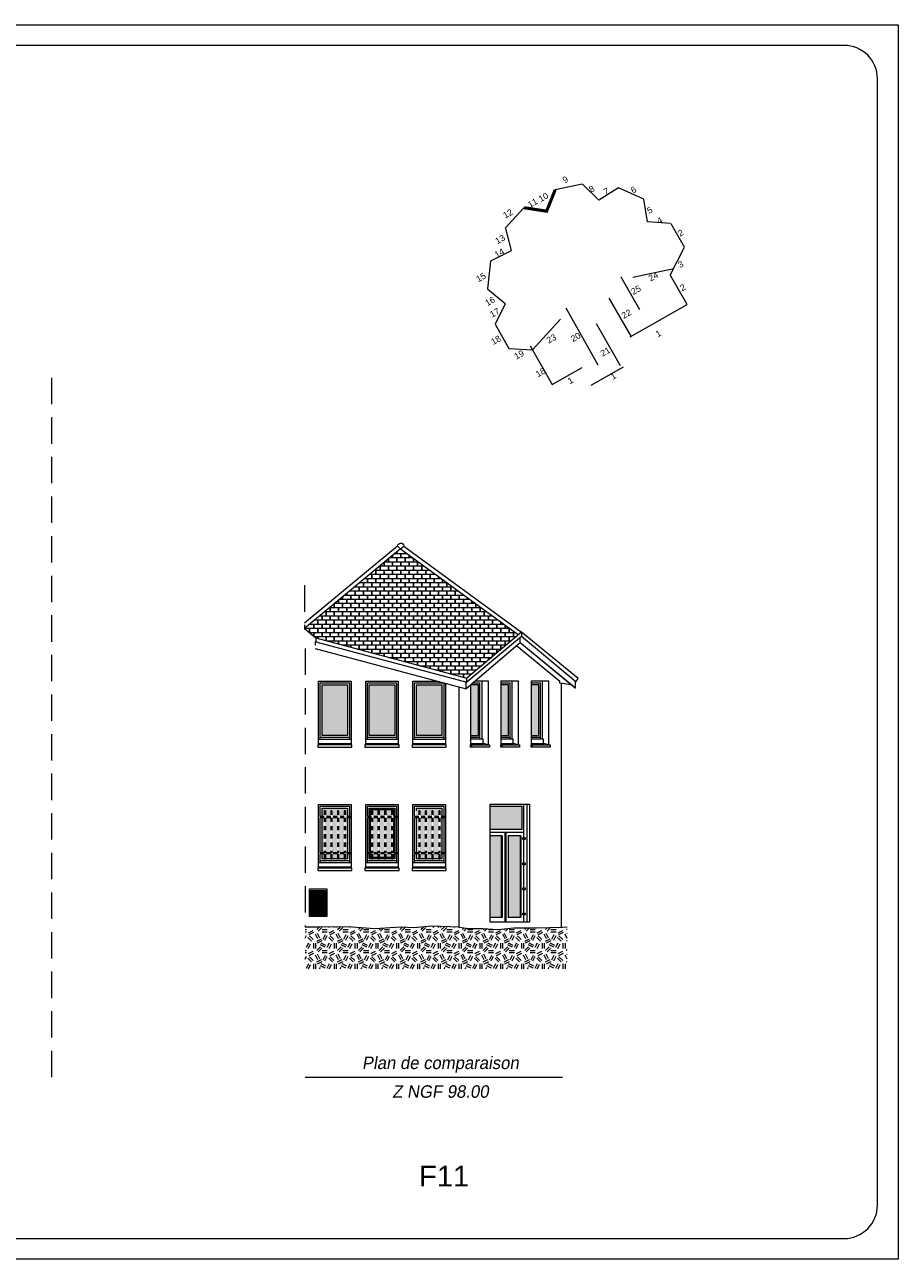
# Model space of a CAD drawing. Extents: x 1304067 to 1304684, y 94 to 123.
# Tile 30 of 57: x 1304310 to 1304331, y 94 to 123. Entities that reach past the tile are written whole.
import ezdxf
from ezdxf.enums import TextEntityAlignment as Align

# ---------------------------------------------------------------- set-up
doc = ezdxf.new("R2010")
doc.units = 0
doc.header["$LTSCALE"] = 0.1
doc.linetypes.add('CACHE', pattern=[9.525, 6.35, -3.175])
doc.linetypes.add('Grille', pattern=[0.4, 0.2, -0.2])
doc.layers.get('0').update_dxf_attribs({"lineweight": 9})
for name, color, linetype, lineweight in [('0_Cadre', 7, 'Continuous', 9), ('_Alti', 115, 'Continuous', 9), ('_Fenêtres', 39, 'Continuous', 9), ('_Fenêtres_Habillage', 7, 'Continuous', 9), ('_Portes', 39, 'Continuous', 9), ('_TN', 37, 'Continuous', 9), ('_Toiture', 250, 'Continuous', 9), ('_Vue Façade', 240, 'Continuous', 9), ('Bâti_Ligne', 7, 'Continuous', 9), ('Equipement façade', 251, 'Continuous', 9), ('Garde-corps', 251, 'Grille', 9), ('Mur façade', 7, 'Continuous', 9)]:
    doc.layers.add(name, color=color, linetype=linetype, lineweight=lineweight)
doc.layers.add('_Toiture_Habillage', color=7, linetype='Continuous', lineweight=9, true_color=0xa84e24)
doc.styles.add('ARIAL', font='arial.ttf')
doc.styles.add('ECRITURE2', font='BKANT.TTF', dxfattribs={"width": 1.001, "oblique": 18})
doc.styles.get("Standard").update_dxf_attribs({"font": 'arial.ttf'})

# ---------------------------------------------------------------- blocks, each defined once
blk = doc.blocks.new('croquis')
at = {"flags": 128}
for points in [[(0.34, 12.73), (-3.99, 11.82)], [(2.96, 10.16), (0.37, 12.73)], [(6.12, 12.11), (3.01, 10.14)], [(10.18, 10.3), (6.13, 12.11)], [(-4, 11.81), (-5.36, 8.37)], [(10.78, 6.67), (10.2, 10.29)], [(-9.01, 8.93), (-12, 5.63)], [(-5.39, 8.37), (-9, 8.94)], [(14.49, 6.41), (10.77, 6.65)], [(14.5, 6.41), (16.64, 2.65)], [(-11.99, 5.62), (-11.07, 2.05)], [(-11.09, 2.03), (-14.36, 0.35)], [(14.44, -1.9), (16.73, 2.6)], [(-14.36, 0.34), (-14.84, -4.09)], [(14.44, -1.9), (17.08, -6.55)], [(-14.84, -4.1), (-12, -6.44)], [(-12, -6.46), (-13.65, -9.76)], [(8.01, -11.79), (17.13, -6.59)], [(-13.65, -9.77), (-11.44, -13.63)], [(-11.43, -13.63), (-7.63, -13.85)], [(-8.04, -13.2), (-4.47, -19.42)], [(-4.47, -19.42), (0.29, -16.7)], [(1.77, -19.53), (6.94, -16.57)]]:
    blk.add_lwpolyline(points, dxfattribs=at)
at = {"layer": 'Bâti_Ligne', "flags": 128}
for points in [[(8.46, -2.23), (14.98, -0.82)], [(8.17, -11.69), (4.66, -5.55)], [(-3.17, -8.93), (-7.63, -13.85)], [(6.47, -16.45), (2.6, -9.68)]]:
    blk.add_lwpolyline(points, dxfattribs=at)
at = {"layer": 'Bâti_Ligne', "extrusion": (-0.873692, -0.48648, 0), "elevation": 5.45, "flags": 128}
blk.add_lwpolyline([(5.09, 0), (15.56, 0)], dxfattribs=at)
at = {"layer": 'Mur façade'}
blk.add_line((9.54, -7.45), (6.54, -2.2), dxfattribs=at)
at = {"style": 'ARIAL'}
for s, p in [('9', (-2.39, 13.45)), ('8', (1.85, 11.93)), ('7', (4.14, 11.57)), ('6', (8.55, 11.81)), ('11', (-7.62, 9.7)), ('10', (-5.9, 10.62)), ('12', (-11.59, 7.98)), ('5', (11.13, 8.54)), ('4', (12.75, 6.88)), ('13', (-12.84, 3.87)), ('2', (16.09, 4.89)), ('14', (-12.95, 1.67)), ('3', (16.09, -0.15)), ('15', (-15.91, -2.24)), ('24', (11.71, -2.1)), ('25', (8.94, -4.26)), ('2', (16.45, -3.86)), ('16', (-14.45, -6.06)), ('17', (-13.7, -7.9)), ('22', (7.4, -8.1)), ('18', (-13.5, -12.29)), ('23', (-4.62, -12.07)), ('20', (-0.73, -11.82)), ('1', (12.52, -11.23)), ('21', (4.03, -14.15)), ('19', (-9.8, -14.64)), ('18', (-6.36, -17.47)), ('1', (5.29, -18.06)), ('1', (-1.56, -18.78))]:
    blk.add_text(s, height=1, rotation=29.7013, dxfattribs=at).set_placement(p, align=Align.MIDDLE_CENTER)

msp = doc.modelspace()

# ---------------------------------------------------------------- hatches: boundary and pattern name
at = {"layer": '_Fenêtres_Habillage'}
h = msp.add_hatch(color=155, dxfattribs=at)
h.dxf.hatch_style = 1
h.set_gradient(color1=(76, 114, 153), name='CYLINDER')
h.paths.add_polyline_path([(1304317.613, 107.442), (1304317.002, 107.442), (1304317.002, 106.221), (1304317.613, 106.221)])
h = msp.add_hatch(color=155, dxfattribs=at)
h.dxf.hatch_style = 1
h.set_gradient(color1=(76, 114, 153), name='CYLINDER')
h.paths.add_polyline_path([(1304318.748, 107.442), (1304318.137, 107.442), (1304318.137, 106.221), (1304318.748, 106.221)])
h = msp.add_hatch(color=155, dxfattribs=at)
h.dxf.hatch_style = 1
h.set_gradient(color1=(76, 114, 153), name='CYLINDER')
h.paths.add_polyline_path([(1304319.881, 107.442), (1304319.27, 107.442), (1304319.27, 106.221), (1304319.881, 106.221)])
h = msp.add_hatch(color=155, dxfattribs=at)
h.dxf.hatch_style = 1
h.set_gradient(color1=(76, 114, 153), name='CYLINDER')
h.paths.add_polyline_path([(1304320.761, 107.442), (1304320.573, 107.442), (1304320.573, 106.222), (1304320.761, 106.222)])
h = msp.add_hatch(color=155, dxfattribs=at)
h.dxf.hatch_style = 1
h.set_gradient(color1=(76, 114, 153), name='CYLINDER')
h.paths.add_polyline_path([(1304321.485, 107.442), (1304321.296, 107.442), (1304321.296, 106.222), (1304321.485, 106.222)])
h = msp.add_hatch(color=155, dxfattribs=at)
h.dxf.hatch_style = 1
h.set_gradient(color1=(76, 114, 153), name='CYLINDER')
h.paths.add_polyline_path([(1304322.215, 107.442), (1304322.026, 107.442), (1304322.026, 106.222), (1304322.215, 106.222)])
h = msp.add_hatch(color=155, dxfattribs=at)
h.dxf.hatch_style = 1
h.set_gradient(color1=(76, 114, 153), name='CYLINDER')
h.paths.add_polyline_path([(1304317.211, 104.243), (1304317.081, 104.243), (1304317.081, 103.399), (1304317.211, 103.399)])
h.paths.add_polyline_path([(1304317.371, 104.243), (1304317.236, 104.243), (1304317.236, 103.399), (1304317.371, 103.399)])
h.paths.add_polyline_path([(1304317.536, 104.243), (1304317.396, 104.243), (1304317.396, 103.399), (1304317.536, 103.399)])
h.paths.add_polyline_path([(1304317.613, 104.243), (1304317.562, 104.243), (1304317.562, 103.399), (1304317.613, 103.399)])
h.paths.add_polyline_path([(1304317.613, 104.473), (1304317.002, 104.473), (1304317.002, 104.272), (1304317.056, 104.272), (1304317.056, 104.409), (1304317.081, 104.409), (1304317.081, 104.272), (1304317.211, 104.272), (1304317.211, 104.409), (1304317.236, 104.409), (1304317.236, 104.272), (1304317.371, 104.272), (1304317.371, 104.409), (1304317.396, 104.409), (1304317.396, 104.272), (1304317.536, 104.272), (1304317.536, 104.409), (1304317.562, 104.409), (1304317.562, 104.272), (1304317.613, 104.272)])
h.paths.add_polyline_path([(1304317.002, 104.243), (1304317.002, 103.399), (1304317.056, 103.399), (1304317.056, 104.243)])
h.paths.add_polyline_path([(1304317.396, 103.253), (1304317.536, 103.253), (1304317.536, 103.37), (1304317.396, 103.37)])
h.paths.add_polyline_path([(1304317.002, 103.253), (1304317.056, 103.253), (1304317.056, 103.37), (1304317.002, 103.37)])
h.paths.add_polyline_path([(1304317.081, 103.253), (1304317.211, 103.253), (1304317.211, 103.37), (1304317.081, 103.37)])
h.paths.add_polyline_path([(1304317.562, 103.253), (1304317.613, 103.253), (1304317.613, 103.37), (1304317.562, 103.37)])
h.paths.add_polyline_path([(1304317.236, 103.253), (1304317.371, 103.253), (1304317.371, 103.37), (1304317.236, 103.37)])
h = msp.add_hatch(color=155, dxfattribs=at)
h.dxf.hatch_style = 1
h.set_gradient(color1=(76, 114, 153), name='CYLINDER')
h.paths.add_polyline_path([(1304318.346, 104.243), (1304318.217, 104.243), (1304318.217, 103.399), (1304318.346, 103.399)])
h.paths.add_polyline_path([(1304318.506, 104.243), (1304318.372, 104.243), (1304318.372, 103.399), (1304318.506, 103.399)])
h.paths.add_polyline_path([(1304318.672, 104.243), (1304318.532, 104.243), (1304318.532, 103.399), (1304318.672, 103.399)])
h.paths.add_polyline_path([(1304318.167, 104.443), (1304318.167, 104.272), (1304318.191, 104.272), (1304318.191, 104.409), (1304318.217, 104.409), (1304318.217, 104.272), (1304318.346, 104.272), (1304318.346, 104.409), (1304318.372, 104.409), (1304318.372, 104.272), (1304318.506, 104.272), (1304318.506, 104.409), (1304318.532, 104.409), (1304318.532, 104.272), (1304318.672, 104.272), (1304318.672, 104.409), (1304318.698, 104.409), (1304318.698, 104.272), (1304318.718, 104.272), (1304318.718, 104.443)])
h.paths.add_polyline_path([(1304318.167, 104.243), (1304318.167, 103.399), (1304318.191, 103.399), (1304318.191, 104.243)])
h.paths.add_polyline_path([(1304318.718, 103.399), (1304318.718, 104.243), (1304318.698, 104.243), (1304318.698, 103.399)])
h.paths.add_polyline_path([(1304318.372, 103.283), (1304318.506, 103.283), (1304318.506, 103.37), (1304318.372, 103.37)])
h.paths.add_polyline_path([(1304318.718, 103.283), (1304318.718, 103.37), (1304318.698, 103.37), (1304318.698, 103.283)])
h.paths.add_polyline_path([(1304318.167, 103.283), (1304318.191, 103.283), (1304318.191, 103.37), (1304318.167, 103.37)])
h.paths.add_polyline_path([(1304318.532, 103.283), (1304318.672, 103.283), (1304318.672, 103.37), (1304318.532, 103.37)])
h.paths.add_polyline_path([(1304318.217, 103.283), (1304318.346, 103.283), (1304318.346, 103.37), (1304318.217, 103.37)])
h = msp.add_hatch(color=155, dxfattribs=at)
h.dxf.hatch_style = 1
h.set_gradient(color1=(76, 114, 153), name='CYLINDER')
h.paths.add_polyline_path([(1304319.482, 104.243), (1304319.353, 104.243), (1304319.353, 103.399), (1304319.482, 103.399)])
h.paths.add_polyline_path([(1304319.642, 104.243), (1304319.508, 104.243), (1304319.508, 103.399), (1304319.642, 103.399)])
h.paths.add_polyline_path([(1304319.808, 104.243), (1304319.668, 104.243), (1304319.668, 103.399), (1304319.808, 103.399)])
h.paths.add_polyline_path([(1304319.881, 104.243), (1304319.834, 104.243), (1304319.834, 103.399), (1304319.881, 103.399)])
h.paths.add_polyline_path([(1304319.881, 104.473), (1304319.27, 104.473), (1304319.27, 104.272), (1304319.327, 104.272), (1304319.327, 104.409), (1304319.353, 104.409), (1304319.353, 104.272), (1304319.482, 104.272), (1304319.482, 104.409), (1304319.508, 104.409), (1304319.508, 104.272), (1304319.642, 104.272), (1304319.642, 104.409), (1304319.668, 104.409), (1304319.668, 104.272), (1304319.808, 104.272), (1304319.808, 104.409), (1304319.834, 104.409), (1304319.834, 104.272), (1304319.881, 104.272)])
h.paths.add_polyline_path([(1304319.27, 104.243), (1304319.27, 103.399), (1304319.327, 103.399), (1304319.327, 104.243)])
h.paths.add_polyline_path([(1304319.668, 103.253), (1304319.808, 103.253), (1304319.808, 103.37), (1304319.668, 103.37)])
h.paths.add_polyline_path([(1304319.27, 103.253), (1304319.327, 103.253), (1304319.327, 103.37), (1304319.27, 103.37)])
h.paths.add_polyline_path([(1304319.353, 103.253), (1304319.482, 103.253), (1304319.482, 103.37), (1304319.353, 103.37)])
h.paths.add_polyline_path([(1304319.834, 103.253), (1304319.881, 103.253), (1304319.881, 103.37), (1304319.834, 103.37)])
h.paths.add_polyline_path([(1304319.508, 103.253), (1304319.642, 103.253), (1304319.642, 103.37), (1304319.508, 103.37)])
h = msp.add_hatch(color=155, dxfattribs=at)
h.dxf.hatch_style = 1
h.set_gradient(color1=(76, 114, 153), name='CYLINDER')
h.paths.add_polyline_path([(1304321.805, 104.522), (1304321.046, 104.522), (1304321.046, 103.963), (1304321.805, 103.963)])
h = msp.add_hatch(color=155, dxfattribs=at)
h.dxf.hatch_style = 1
h.set_gradient(color1=(76, 114, 153), name='CYLINDER')
h.paths.add_polyline_path([(1304321.309, 103.804), (1304321.046, 103.804), (1304321.046, 101.844), (1304321.309, 101.844)])
h = msp.add_hatch(color=155, dxfattribs=at)
h.dxf.hatch_style = 1
h.set_gradient(color1=(76, 114, 153), name='CYLINDER')
h.paths.add_polyline_path([(1304321.766, 103.804), (1304321.474, 103.804), (1304321.474, 101.844), (1304321.766, 101.844)])
at = {"layer": '_TN'}
h = msp.add_hatch(dxfattribs=at)
h.set_pattern_fill('G_GEOLOG_2', color=256, scale=0.5)
h.set_pattern_definition([(0, (0, 0), (0.5, 0.5), [0.125, -0.375]), (0, (0, 0.05), (0.5, 0.5), [0.125, -0.375]), (90, (0.3, 0.1), (-0.5, 0.5), [0.125, -0.375]), (90, (0.35, 0.1), (-0.5, 0.5), [0.125, -0.375]), (45, (0.375, 0.05), (6e-17, 0.50000000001), [0.125, -0.582106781]), (45, (0.41, 0.015), (6e-17, 0.50000000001), [0.125, -0.582106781]), (135, (0.25, 0.275), (-0.50000000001, 6e-17), [0.125, -0.582106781]), (135, (0.285, 0.31), (-0.50000000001, 6e-17), [0.125, -0.582106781]), (26.5650512, (0.375, 0.275), (0.5, 2e-10), [0.125, -0.9930339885]), (26.5650512, (0.395, 0.23), (0.5, 2e-10), [0.125, -0.9930339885]), (26.5650512, (0.175, 0.475), (0.5, 2e-10), [0.125, -0.9930339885]), (26.5650512, (0.195, 0.43), (0.5, 2e-10), [0.125, -0.9930339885]), (63.43494882, (0.125, 0.125), (2.5e-11, 0.5), [0.125, -0.9930339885]), (63.43494882, (0.17, 0.1), (2.5e-11, 0.5), [0.125, -0.9930339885]), (63.43494882, (0.07, 0.3), (2.5e-11, 0.5), [0.125, -0.9930339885]), (63.43494882, (0.025, 0.325), (2.5e-11, 0.5), [0.125, -0.9930339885]), (116.5650512, (0.445, 0.345), (-2e-10, 0.5), [0.125, -0.9930339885]), (116.5650512, (0.4, 0.325), (-2e-10, 0.5), [0.125, -0.9930339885]), (153.43494882, (0.075, 0.125), (-0.5, 2.5e-11), [0.125, -0.9930339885]), (153.43494882, (0.095, 0.17), (-0.5, 2.5e-11), [0.125, -0.9930339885])])
h.paths.add_polyline_path([(1304322.894, 101.618), (1304322.781, 101.607), (1304322.16, 101.592), (1304321.94, 101.592), (1304321.61, 101.59), (1304321.225, 101.556), (1304320.87, 101.581), (1304320.529, 101.577), (1304320.288, 101.609), (1304319.639, 101.631), (1304319.209, 101.593), (1304318.893, 101.607), (1304318.258, 101.569), (1304317.627, 101.615), (1304316.946, 101.606), (1304316.592, 101.609), (1304316.592, 100.611), (1304322.894, 100.611)])
at = {"layer": '_Toiture_Habillage'}
h = msp.add_hatch(dxfattribs=at)
h.set_pattern_fill('G_TUILE_6', color=256, scale=0.2)
h.set_pattern_definition([(90, (0, 0), (-0.2, 0.2), [0.1, -0.1]), (90, (0.008, 0), (-0.2, 0.2), [0.1, -0.1]), (0, (0, 0.1), (0.2, 0.2), [0.096, -0.104]), (0, (0.104, 0.1), (0.2, 0.2), [0.096, -0.104]), (90, (0.096, 0.1), (-0.2, 0.2), [0.1, -0.1]), (90, (0.104, 0.1), (-0.2, 0.2), [0.1, -0.1]), (0, (0.008, 0), (0.2, 0.2), [0.192, -0.008])])
h.paths.add_polyline_path([(1304318.891, 110.712), (1304316.582, 108.796), (1304316.852, 108.566), (1304320.484, 107.596), (1304321.721, 108.642)])
at = {"layer": 'Equipement façade'}
h = msp.add_hatch(dxfattribs=at)
h.set_pattern_fill('ANSI31', color=256, scale=0.01, angle=315)
h.set_pattern_definition([(0, (1304316.722962, 101.899574), (1e-17, 0.03175), [])])
h.paths.add_polyline_path([(1304317.087, 102.491), (1304316.723, 102.492), (1304316.723, 101.9), (1304317.087, 101.899)])

# ---------------------------------------------------------------- linework, layer by layer
at = {"layer": '0_Cadre'}
msp.add_lwpolyline([(1304288.853, 123.32), (1304330.853, 123.32), (1304330.853, 93.62), (1304288.853, 93.62)], close=True, dxfattribs=at)
msp.add_lwpolyline([(1304290.653, 94.12), (1304329.553, 94.12, 0.414214), (1304330.353, 94.92), (1304330.353, 122.02, 0.414214), (1304329.553, 122.82), (1304290.653, 122.82, 0.414214), (1304289.853, 122.02), (1304289.853, 94.92, 0.414214)], format="xyb", close=True, dxfattribs=at)
at = {"layer": '0_Cadre', "linetype": 'CACHE', "flags": 128}
msp.add_lwpolyline([(1304310.507, 98), (1304310.507, 115.096)], dxfattribs=at)
at = {"layer": '_Alti'}
msp.add_line((1304316.592, 98), (1304322.781, 98), dxfattribs=at)
at = {"layer": '_Fenêtres', "elevation": 0}
for points in [[(1304316.956, 106.133), (1304316.956, 107.488), (1304317.659, 107.488), (1304317.659, 106.133)], [(1304319.224, 106.133), (1304319.224, 107.488), (1304319.927, 107.488), (1304319.927, 106.133)], [(1304317.659, 106.171), (1304316.956, 106.171)], [(1304319.927, 106.171), (1304319.224, 106.171)], [(1304316.956, 104.272), (1304316.956, 104.519), (1304317.659, 104.519), (1304317.659, 104.272)], [(1304317.002, 104.272), (1304317.002, 104.473), (1304317.613, 104.473), (1304317.613, 104.272)], [(1304319.224, 104.272), (1304319.224, 104.519), (1304319.927, 104.519), (1304319.927, 104.272)], [(1304319.27, 104.409), (1304319.27, 104.473), (1304319.881, 104.473), (1304319.881, 104.272)], [(1304316.956, 103.399), (1304316.956, 104.243)], [(1304317.002, 103.399), (1304317.002, 104.243)], [(1304317.613, 104.243), (1304317.613, 103.399)], [(1304317.659, 104.243), (1304317.659, 103.399)], [(1304319.224, 103.399), (1304319.224, 104.243)], [(1304319.27, 103.399), (1304319.27, 104.243)], [(1304319.881, 104.243), (1304319.881, 103.399)], [(1304319.927, 104.243), (1304319.927, 103.399)], [(1304316.956, 103.164), (1304316.956, 103.37)], [(1304317.056, 103.253), (1304317.002, 103.253), (1304317.002, 103.37)], [(1304317.613, 103.37), (1304317.613, 103.253), (1304317.562, 103.253)], [(1304317.659, 103.37), (1304317.659, 103.164)], [(1304319.224, 103.164), (1304319.224, 103.37)], [(1304319.327, 103.253), (1304319.27, 103.253), (1304319.27, 103.37)], [(1304319.881, 103.37), (1304319.881, 103.253), (1304319.834, 103.253)], [(1304319.927, 103.37), (1304319.927, 103.164)], [(1304317.659, 103.203), (1304316.956, 103.203)], [(1304317.211, 103.253), (1304317.081, 103.253)], [(1304317.371, 103.253), (1304317.236, 103.253)], [(1304317.536, 103.253), (1304317.396, 103.253)], [(1304319.927, 103.203), (1304319.224, 103.203)], [(1304319.482, 103.253), (1304319.353, 103.253)], [(1304319.642, 103.253), (1304319.508, 103.253)], [(1304319.808, 103.253), (1304319.668, 103.253)]]:
    msp.add_lwpolyline(points, dxfattribs=at)
for points in [[(1304317.613, 106.221), (1304317.002, 106.221), (1304317.002, 107.442), (1304317.613, 107.442)], [(1304319.881, 106.221), (1304319.27, 106.221), (1304319.27, 107.442), (1304319.881, 107.442)]]:
    msp.add_lwpolyline(points, close=True, dxfattribs=at)
at = {"layer": '_Fenêtres'}
for points in [[(1304318.091, 106.133), (1304318.091, 107.488), (1304318.794, 107.488), (1304318.794, 106.133)], [(1304318.794, 106.171), (1304318.091, 106.171)], [(1304318.091, 104.272), (1304318.091, 104.519), (1304318.794, 104.519), (1304318.794, 104.272)], [(1304318.137, 104.272), (1304318.137, 104.473), (1304318.748, 104.473), (1304318.748, 104.272)], [(1304318.167, 104.272), (1304318.167, 104.443), (1304318.718, 104.443), (1304318.718, 104.272)], [(1304318.091, 103.164), (1304318.091, 104.243)], [(1304318.191, 103.253), (1304318.137, 103.253), (1304318.137, 104.243)], [(1304318.191, 103.283), (1304318.167, 103.283), (1304318.167, 104.243)], [(1304318.718, 104.243), (1304318.718, 103.399)], [(1304318.748, 104.243), (1304318.748, 103.399)], [(1304318.794, 104.243), (1304318.794, 103.399)], [(1304318.748, 103.37), (1304318.748, 103.253), (1304318.698, 103.253)], [(1304318.718, 103.37), (1304318.718, 103.283), (1304318.698, 103.283)], [(1304318.794, 103.37), (1304318.794, 103.164)], [(1304318.794, 103.203), (1304318.091, 103.203)], [(1304318.346, 103.283), (1304318.217, 103.283)], [(1304318.346, 103.253), (1304318.217, 103.253)], [(1304318.506, 103.283), (1304318.372, 103.283)], [(1304318.506, 103.253), (1304318.372, 103.253)], [(1304318.672, 103.283), (1304318.532, 103.283)], [(1304318.672, 103.253), (1304318.532, 103.253)]]:
    msp.add_lwpolyline(points, dxfattribs=at)
msp.add_lwpolyline([(1304318.748, 106.221), (1304318.137, 106.221), (1304318.137, 107.442), (1304318.748, 107.442)], close=True, dxfattribs=at)
at = {"layer": '_Fenêtres', "elevation": 0, "flags": 128}
for points in [[(1304320.573, 106.222), (1304320.761, 106.222), (1304320.761, 107.442), (1304320.573, 107.442)], [(1304320.631, 107.488), (1304320.79, 107.488), (1304320.79, 106.133)], [(1304321.296, 107.488), (1304321.513, 107.488), (1304321.513, 106.133)], [(1304321.296, 106.222), (1304321.485, 106.222), (1304321.485, 107.442), (1304321.296, 107.442)], [(1304322.026, 107.488), (1304322.243, 107.488), (1304322.243, 106.133)], [(1304322.026, 106.222), (1304322.215, 106.222), (1304322.215, 107.442), (1304322.026, 107.442)], [(1304320.79, 106.172), (1304320.573, 106.172)], [(1304321.513, 106.172), (1304321.296, 106.172)], [(1304322.243, 106.172), (1304322.026, 106.172)]]:
    msp.add_lwpolyline(points, dxfattribs=at)
at = {"layer": '_Fenêtres', "flags": 128}
msp.add_lwpolyline([(1304319.881, 104.243), (1304319.881, 103.399)], dxfattribs=at)
at = {"layer": '_Portes', "elevation": 0, "flags": 128}
for points in [[(1304321.844, 104.572), (1304321.844, 103.766)], [(1304321.805, 103.963), (1304321.046, 103.963)], [(1304321.392, 103.886), (1304321.392, 101.727)], [(1304321.408, 103.886), (1304321.408, 101.727)], [(1304321.474, 103.804), (1304321.474, 101.844)], [(1304321.781, 103.804), (1304321.474, 103.804)], [(1304321.766, 103.804), (1304321.766, 101.844)], [(1304321.781, 103.804), (1304321.781, 101.844)], [(1304321.838, 103.766), (1304321.838, 103.72)], [(1304321.844, 103.72), (1304321.844, 103.157)], [(1304321.838, 103.157), (1304321.838, 103.111)], [(1304321.844, 103.111), (1304321.844, 102.554)], [(1304321.838, 102.554), (1304321.838, 102.508)], [(1304321.844, 102.508), (1304321.844, 101.949)], [(1304321.838, 101.949), (1304321.838, 101.903)], [(1304321.844, 101.903), (1304321.844, 101.727)], [(1304321.332, 101.844), (1304321.046, 101.844)], [(1304321.781, 101.844), (1304321.474, 101.844)]]:
    msp.add_lwpolyline(points, dxfattribs=at)
at = {"layer": '_Portes', "flags": 128}
for points in [[(1304321.046, 104.522), (1304321.805, 104.522)], [(1304321.805, 104.522), (1304321.805, 103.963)], [(1304321.844, 103.886), (1304321.046, 103.886)], [(1304321.332, 103.804), (1304321.046, 103.804)], [(1304321.309, 103.804), (1304321.309, 101.844)], [(1304321.332, 103.804), (1304321.332, 101.844)], [(1304321.42, 103.886), (1304321.42, 101.727)]]:
    msp.add_lwpolyline(points, dxfattribs=at)
at = {"layer": '_Portes', "elevation": 0, "flags": 128}
for points in [[(1304321.828, 103.766), (1304321.883, 103.766), (1304321.883, 103.72), (1304321.828, 103.72)], [(1304321.828, 103.157), (1304321.883, 103.157), (1304321.883, 103.111), (1304321.828, 103.111)], [(1304321.828, 102.554), (1304321.883, 102.554), (1304321.883, 102.508), (1304321.828, 102.508)]]:
    msp.add_lwpolyline(points, close=True, dxfattribs=at)
at = {"layer": '_Portes', "flags": 128}
msp.add_lwpolyline([(1304321.828, 101.949), (1304321.883, 101.949), (1304321.883, 101.903), (1304321.828, 101.903)], close=True, dxfattribs=at)
at = {"layer": '_TN', "elevation": 0, "flags": 128}
for points in [[(1304320.288, 101.609), (1304319.639, 101.631), (1304319.209, 101.593), (1304318.893, 101.607), (1304318.258, 101.569), (1304317.627, 101.615), (1304316.946, 101.606), (1304316.592, 101.609)], [(1304320.288, 101.609), (1304320.529, 101.577), (1304320.87, 101.581), (1304321.225, 101.556), (1304321.61, 101.59), (1304321.94, 101.592), (1304322.16, 101.592), (1304322.781, 101.607), (1304322.894, 101.618)]]:
    msp.add_lwpolyline(points, dxfattribs=at)
at = {"layer": '_Toiture', "elevation": 0, "flags": 128}
msp.add_lwpolyline([(1304318.815, 110.775, -0.956389), (1304318.965, 110.778)], format="xyb", dxfattribs=at)
for points in [[(1304318.815, 110.775), (1304316.582, 108.924)], [(1304318.891, 110.712), (1304316.582, 108.796)], [(1304318.891, 110.712), (1304318.965, 110.778)], [(1304318.965, 110.778), (1304321.795, 108.704)], [(1304321.795, 108.704), (1304320.484, 107.596)], [(1304323.156, 107.59), (1304321.795, 108.704)], [(1304321.795, 108.704), (1304321.795, 108.601)], [(1304316.852, 108.566), (1304320.484, 107.596)], [(1304316.852, 108.475), (1304320.484, 107.507)], [(1304321.795, 108.601), (1304320.484, 107.507)], [(1304323.097, 107.359), (1304323.086, 107.359), (1304321.763, 108.446)], [(1304321.767, 108.451), (1304321.767, 108.578)], [(1304323.097, 107.359), (1304321.767, 108.451)], [(1304323.105, 107.509), (1304321.795, 108.601)], [(1304322.721, 107.517), (1304321.677, 108.374)], [(1304320.484, 107.507), (1304320.484, 107.596)], [(1304322.992, 107.436), (1304322.721, 107.48), (1304322.721, 107.517)], [(1304323.097, 107.359), (1304323.097, 107.516)], [(1304320.462, 107.345), (1304320.462, 107.513)]]:
    msp.add_lwpolyline(points, dxfattribs=at)
at = {"layer": '_Toiture', "flags": 128}
for points in [[(1304318.815, 110.775), (1304318.891, 110.712)], [(1304318.891, 110.712), (1304321.721, 108.642)], [(1304321.767, 108.451), (1304320.462, 107.345)], [(1304316.833, 108.31), (1304320.462, 107.345)], [(1304323.105, 107.509), (1304323.156, 107.59)]]:
    msp.add_lwpolyline(points, dxfattribs=at)
at = {"layer": '_Vue Façade', "const_width": 0.075, "flags": 128}
msp.add_lwpolyline([(1304322.606, 119.348), (1304322.399, 118.833), (1304321.858, 118.917)], dxfattribs=at)
at = {"layer": 'Bâti_Ligne', "linetype": 'CACHE', "elevation": 0, "flags": 128}
msp.add_lwpolyline([(1304316.582, 109.834), (1304316.582, 108.796), (1304316.852, 108.566), (1304316.852, 108.475), (1304316.833, 108.475), (1304316.833, 108.31), (1304316.833, 108.31), (1304316.833, 108.31), (1304316.592, 108.31), (1304316.592, 101.609)], dxfattribs=at)
at = {"layer": 'Bâti_Ligne', "elevation": 0}
for points in [[(1304316.916, 107.528), (1304317.699, 107.528), (1304317.699, 105.996), (1304316.916, 105.996)], [(1304321.296, 105.997), (1304321.726, 105.997), (1304321.726, 107.528), (1304321.296, 107.528)], [(1304322.026, 105.997), (1304322.456, 105.997), (1304322.456, 107.528), (1304322.026, 107.528)], [(1304316.916, 104.559), (1304317.699, 104.559), (1304317.699, 103.028), (1304316.916, 103.028)]]:
    msp.add_lwpolyline(points, close=True, dxfattribs=at)
at = {"layer": 'Bâti_Ligne'}
msp.add_lwpolyline([(1304318.051, 107.528), (1304318.834, 107.528), (1304318.834, 105.996), (1304318.051, 105.996)], close=True, dxfattribs=at)
at = {"layer": 'Bâti_Ligne', "elevation": 0}
for points in [[(1304319.967, 107.477), (1304319.967, 105.996), (1304319.184, 105.996), (1304319.184, 107.528), (1304319.776, 107.528)], [(1304320.573, 107.439), (1304320.573, 105.997), (1304321.003, 105.997), (1304321.003, 107.528), (1304320.678, 107.528)]]:
    msp.add_lwpolyline(points, dxfattribs=at)
at = {"layer": 'Bâti_Ligne', "elevation": 0, "flags": 128}
for points in [[(1304320.84, 107.528), (1304320.84, 106.133)], [(1304321.564, 107.528), (1304321.564, 106.133)], [(1304322.293, 107.528), (1304322.293, 106.133)], [(1304320.288, 107.392), (1304320.288, 101.609)], [(1304322.746, 107.476), (1304322.746, 101.604)], [(1304316.916, 106.133), (1304317.699, 106.133)], [(1304319.184, 106.133), (1304319.967, 106.133)], [(1304320.573, 106.029), (1304320.872, 106.029), (1304320.872, 106.133), (1304320.573, 106.133)], [(1304321.296, 106.029), (1304321.596, 106.029), (1304321.596, 106.133), (1304321.296, 106.133)], [(1304322.026, 106.029), (1304322.326, 106.029), (1304322.326, 106.133), (1304322.026, 106.133)], [(1304316.916, 106.028), (1304317.699, 106.028)], [(1304319.184, 106.028), (1304319.967, 106.028)], [(1304320.597, 105.997), (1304320.597, 105.939)], [(1304321.003, 105.997), (1304320.872, 106.029)], [(1304321.321, 105.997), (1304321.321, 105.939)], [(1304321.726, 105.997), (1304321.596, 106.029)], [(1304322.051, 105.997), (1304322.051, 105.939)], [(1304322.456, 105.997), (1304322.326, 106.029)], [(1304321.927, 104.572), (1304321.927, 101.727)], [(1304316.916, 103.164), (1304317.699, 103.164)], [(1304316.916, 103.06), (1304317.699, 103.06)], [(1304319.184, 103.164), (1304319.967, 103.164)], [(1304319.184, 103.06), (1304319.967, 103.06)]]:
    msp.add_lwpolyline(points, dxfattribs=at)
at = {"layer": 'Bâti_Ligne', "flags": 128}
for points in [[(1304318.051, 106.133), (1304318.834, 106.133)], [(1304318.051, 106.028), (1304318.834, 106.028)], [(1304321.046, 101.727), (1304321.046, 104.572), (1304321.989, 104.572), (1304321.989, 101.727)], [(1304318.051, 103.164), (1304318.834, 103.164)], [(1304318.051, 103.06), (1304318.834, 103.06)], [(1304321.989, 101.727), (1304321.046, 101.727)]]:
    msp.add_lwpolyline(points, dxfattribs=at)
at = {"layer": 'Bâti_Ligne', "elevation": 0, "flags": 128}
for points in [[(1304317.719, 105.996), (1304316.896, 105.996), (1304316.896, 105.939), (1304317.719, 105.939)], [(1304319.987, 105.996), (1304319.164, 105.996), (1304319.164, 105.939), (1304319.987, 105.939)], [(1304320.573, 105.997), (1304321.027, 105.997), (1304321.027, 105.939), (1304320.573, 105.939)], [(1304321.296, 105.997), (1304321.751, 105.997), (1304321.751, 105.939), (1304321.296, 105.939)], [(1304322.026, 105.997), (1304322.481, 105.997), (1304322.481, 105.939), (1304322.026, 105.939)], [(1304319.184, 104.559), (1304319.967, 104.559), (1304319.967, 103.028), (1304319.184, 103.028)], [(1304317.719, 103.028), (1304316.896, 103.028), (1304316.896, 102.97), (1304317.719, 102.97)], [(1304319.987, 103.028), (1304319.164, 103.028), (1304319.164, 102.97), (1304319.987, 102.97)]]:
    msp.add_lwpolyline(points, close=True, dxfattribs=at)
at = {"layer": 'Bâti_Ligne', "flags": 128}
for points in [[(1304318.854, 105.996), (1304318.031, 105.996), (1304318.031, 105.939), (1304318.854, 105.939)], [(1304318.051, 104.559), (1304318.834, 104.559), (1304318.834, 103.028), (1304318.051, 103.028)], [(1304318.854, 103.028), (1304318.031, 103.028), (1304318.031, 102.97), (1304318.854, 102.97)]]:
    msp.add_lwpolyline(points, close=True, dxfattribs=at)
at = {"layer": 'Equipement façade', "elevation": 0, "flags": 128}
for points in [[(1304316.697, 102.528), (1304317.116, 102.528), (1304317.116, 101.868), (1304316.697, 101.868)], [(1304316.723, 102.492), (1304317.087, 102.491), (1304317.087, 101.899), (1304316.723, 101.9)]]:
    msp.add_lwpolyline(points, close=True, dxfattribs=at)
at = {"layer": 'Garde-corps', "elevation": 0, "flags": 128}
for points in [[(1304317.056, 104.272), (1304316.916, 104.272)], [(1304317.081, 104.409), (1304317.056, 104.409)], [(1304317.056, 104.409), (1304317.056, 104.272)], [(1304317.081, 104.409), (1304317.081, 104.272)], [(1304317.211, 104.272), (1304317.081, 104.272)], [(1304317.236, 104.409), (1304317.211, 104.409)], [(1304317.211, 104.409), (1304317.211, 104.272)], [(1304317.236, 104.409), (1304317.236, 104.272)], [(1304317.371, 104.272), (1304317.236, 104.272)], [(1304317.396, 104.409), (1304317.371, 104.409)], [(1304317.371, 104.409), (1304317.371, 104.272)], [(1304317.396, 104.409), (1304317.396, 104.272)], [(1304317.536, 104.272), (1304317.396, 104.272)], [(1304317.536, 104.409), (1304317.536, 104.272)], [(1304317.562, 104.409), (1304317.536, 104.409)], [(1304317.562, 104.409), (1304317.562, 104.272)], [(1304317.699, 104.272), (1304317.562, 104.272)], [(1304318.191, 104.272), (1304318.051, 104.272)], [(1304318.217, 104.409), (1304318.191, 104.409)], [(1304318.191, 104.409), (1304318.191, 104.272)], [(1304318.217, 104.409), (1304318.217, 104.272)], [(1304318.346, 104.272), (1304318.217, 104.272)], [(1304318.372, 104.409), (1304318.346, 104.409)], [(1304318.346, 104.409), (1304318.346, 104.272)], [(1304318.372, 104.409), (1304318.372, 104.272)], [(1304318.506, 104.272), (1304318.372, 104.272)], [(1304318.532, 104.409), (1304318.506, 104.409)], [(1304318.506, 104.409), (1304318.506, 104.272)], [(1304318.532, 104.409), (1304318.532, 104.272)], [(1304318.672, 104.272), (1304318.532, 104.272)], [(1304318.672, 104.409), (1304318.672, 104.272)], [(1304318.698, 104.409), (1304318.672, 104.409)], [(1304318.698, 104.409), (1304318.698, 104.272)], [(1304318.834, 104.272), (1304318.698, 104.272)], [(1304319.327, 104.272), (1304319.184, 104.272)], [(1304319.353, 104.409), (1304319.327, 104.409)], [(1304319.327, 104.409), (1304319.327, 104.272)], [(1304319.353, 104.409), (1304319.353, 104.272)], [(1304319.482, 104.272), (1304319.353, 104.272)], [(1304319.508, 104.409), (1304319.482, 104.409)], [(1304319.482, 104.409), (1304319.482, 104.272)], [(1304319.508, 104.409), (1304319.508, 104.272)], [(1304319.642, 104.272), (1304319.508, 104.272)], [(1304319.668, 104.409), (1304319.642, 104.409)], [(1304319.642, 104.409), (1304319.642, 104.272)], [(1304319.668, 104.409), (1304319.668, 104.272)], [(1304319.808, 104.272), (1304319.668, 104.272)], [(1304319.808, 104.409), (1304319.808, 104.272)], [(1304319.834, 104.409), (1304319.808, 104.409)], [(1304319.834, 104.409), (1304319.834, 104.272)], [(1304319.967, 104.272), (1304319.834, 104.272)], [(1304317.056, 104.243), (1304316.916, 104.243)], [(1304317.056, 104.243), (1304317.056, 103.399)], [(1304317.211, 104.243), (1304317.081, 104.243)], [(1304317.081, 104.243), (1304317.081, 103.399)], [(1304317.211, 104.243), (1304317.211, 103.399)], [(1304317.371, 104.243), (1304317.236, 104.243)], [(1304317.236, 104.243), (1304317.236, 103.399)], [(1304317.371, 104.243), (1304317.371, 103.399)], [(1304317.536, 104.243), (1304317.396, 104.243)], [(1304317.396, 104.243), (1304317.396, 103.399)], [(1304317.536, 104.243), (1304317.536, 103.399)], [(1304317.562, 104.243), (1304317.562, 103.399)], [(1304317.699, 104.243), (1304317.562, 104.243)], [(1304318.191, 104.243), (1304318.051, 104.243)], [(1304318.191, 104.243), (1304318.191, 103.399)], [(1304318.346, 104.243), (1304318.217, 104.243)], [(1304318.217, 104.243), (1304318.217, 103.399)], [(1304318.346, 104.243), (1304318.346, 103.399)], [(1304318.506, 104.243), (1304318.372, 104.243)], [(1304318.372, 104.243), (1304318.372, 103.399)], [(1304318.506, 104.243), (1304318.506, 103.399)], [(1304318.672, 104.243), (1304318.532, 104.243)], [(1304318.532, 104.243), (1304318.532, 103.399)], [(1304318.672, 104.243), (1304318.672, 103.399)], [(1304318.698, 104.243), (1304318.698, 103.399)], [(1304318.834, 104.243), (1304318.698, 104.243)], [(1304319.327, 104.243), (1304319.184, 104.243)], [(1304319.327, 104.243), (1304319.327, 103.399)], [(1304319.482, 104.243), (1304319.353, 104.243)], [(1304319.353, 104.243), (1304319.353, 103.399)], [(1304319.482, 104.243), (1304319.482, 103.399)], [(1304319.642, 104.243), (1304319.508, 104.243)], [(1304319.508, 104.243), (1304319.508, 103.399)], [(1304319.642, 104.243), (1304319.642, 103.399)], [(1304319.808, 104.243), (1304319.668, 104.243)], [(1304319.668, 104.243), (1304319.668, 103.399)], [(1304319.808, 104.243), (1304319.808, 103.399)], [(1304319.834, 104.243), (1304319.834, 103.399)], [(1304319.967, 104.243), (1304319.834, 104.243)], [(1304317.056, 103.399), (1304316.916, 103.399)], [(1304317.056, 103.37), (1304316.916, 103.37)], [(1304317.056, 103.37), (1304317.056, 103.244)], [(1304317.211, 103.399), (1304317.081, 103.399)], [(1304317.211, 103.37), (1304317.081, 103.37)], [(1304317.081, 103.37), (1304317.081, 103.244)], [(1304317.211, 103.37), (1304317.211, 103.244)], [(1304317.371, 103.399), (1304317.236, 103.399)], [(1304317.371, 103.37), (1304317.236, 103.37)], [(1304317.236, 103.37), (1304317.236, 103.244)], [(1304317.371, 103.37), (1304317.371, 103.244)], [(1304317.536, 103.399), (1304317.396, 103.399)], [(1304317.536, 103.37), (1304317.396, 103.37)], [(1304317.396, 103.37), (1304317.396, 103.244)], [(1304317.536, 103.37), (1304317.536, 103.244)], [(1304317.699, 103.399), (1304317.562, 103.399)], [(1304317.562, 103.37), (1304317.562, 103.244)], [(1304317.699, 103.37), (1304317.562, 103.37)], [(1304318.191, 103.399), (1304318.051, 103.399)], [(1304318.191, 103.37), (1304318.051, 103.37)], [(1304318.191, 103.37), (1304318.191, 103.244)], [(1304318.346, 103.399), (1304318.217, 103.399)], [(1304318.346, 103.37), (1304318.217, 103.37)], [(1304318.217, 103.37), (1304318.217, 103.244)], [(1304318.346, 103.37), (1304318.346, 103.244)], [(1304318.506, 103.399), (1304318.372, 103.399)], [(1304318.506, 103.37), (1304318.372, 103.37)], [(1304318.372, 103.37), (1304318.372, 103.244)], [(1304318.506, 103.37), (1304318.506, 103.244)], [(1304318.672, 103.399), (1304318.532, 103.399)], [(1304318.672, 103.37), (1304318.532, 103.37)], [(1304318.532, 103.37), (1304318.532, 103.244)], [(1304318.672, 103.37), (1304318.672, 103.244)], [(1304318.834, 103.399), (1304318.698, 103.399)], [(1304318.698, 103.37), (1304318.698, 103.244)], [(1304318.834, 103.37), (1304318.698, 103.37)], [(1304319.327, 103.399), (1304319.184, 103.399)], [(1304319.327, 103.37), (1304319.184, 103.37)], [(1304319.327, 103.37), (1304319.327, 103.244)], [(1304319.353, 103.37), (1304319.353, 103.244)], [(1304319.482, 103.37), (1304319.482, 103.244)], [(1304319.508, 103.37), (1304319.508, 103.244)], [(1304319.642, 103.37), (1304319.642, 103.244)], [(1304319.808, 103.399), (1304319.668, 103.399)], [(1304319.808, 103.37), (1304319.668, 103.37)], [(1304319.668, 103.37), (1304319.668, 103.244)], [(1304319.808, 103.37), (1304319.808, 103.244)], [(1304319.967, 103.399), (1304319.834, 103.399)], [(1304319.834, 103.37), (1304319.834, 103.244)], [(1304319.967, 103.37), (1304319.834, 103.37)], [(1304317.081, 103.244), (1304317.056, 103.244)], [(1304317.236, 103.244), (1304317.211, 103.244)], [(1304317.396, 103.244), (1304317.371, 103.244)], [(1304317.562, 103.244), (1304317.536, 103.244)], [(1304318.217, 103.244), (1304318.191, 103.244)], [(1304318.372, 103.244), (1304318.346, 103.244)], [(1304318.532, 103.244), (1304318.506, 103.244)], [(1304318.698, 103.244), (1304318.672, 103.244)], [(1304319.353, 103.244), (1304319.327, 103.244)], [(1304319.508, 103.244), (1304319.482, 103.244)], [(1304319.668, 103.244), (1304319.642, 103.244)], [(1304319.834, 103.244), (1304319.808, 103.244)]]:
    msp.add_lwpolyline(points, dxfattribs=at)
at = {"layer": 'Garde-corps', "flags": 128}
for points in [[(1304319.482, 103.399), (1304319.353, 103.399)], [(1304319.482, 103.37), (1304319.353, 103.37)], [(1304319.642, 103.399), (1304319.508, 103.399)], [(1304319.642, 103.37), (1304319.508, 103.37)]]:
    msp.add_lwpolyline(points, dxfattribs=at)

# ---------------------------------------------------------------- block references
at = {"color": 6, "xscale": 0.15, "yscale": 0.15, "zscale": 0.15}
msp.add_blockref('croquis', (1304323.207, 117.577), dxfattribs=at)

# ---------------------------------------------------------------- texts
msp.add_text('F11', height=0.5).set_placement((1304319.333, 95.372))
at = {"layer": '_Alti', "style": 'ECRITURE2', "oblique": 9}
for s, p in [('Plan de comparaison', (1304319.847, 98.346)), ('Z NGF 98.00', (1304319.847, 97.656))]:
    msp.add_text(s, height=0.3, dxfattribs=at).set_placement(p, align=Align.MIDDLE_CENTER)

doc.saveas('drawing.dxf')
